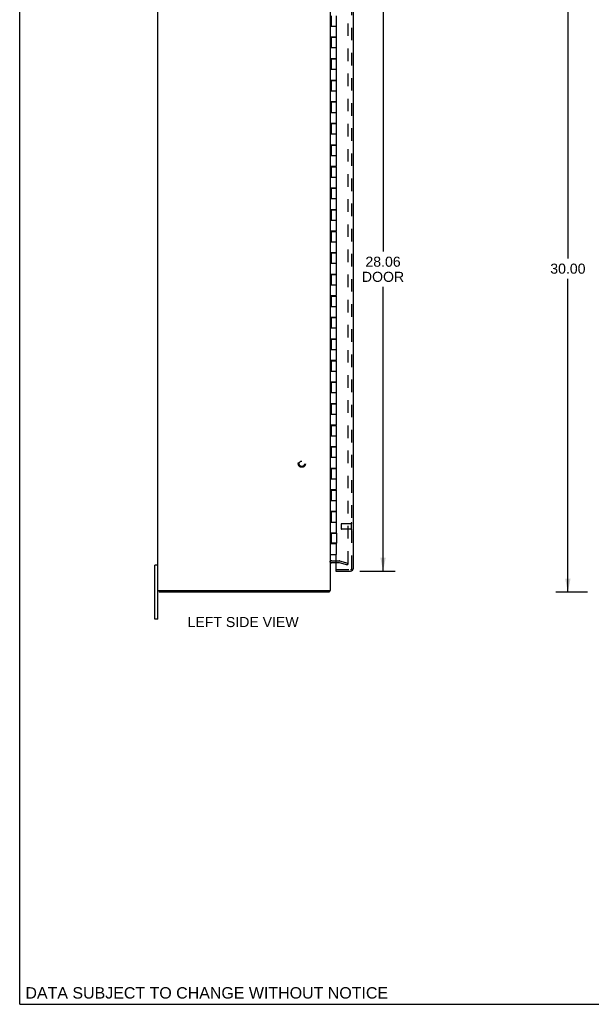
# Model space of a CAD drawing. Header units: inches. Extents: x 0 to 106, y 0 to 69.
# Tile 1 of 5: x 0 to 27, y 0 to 46. Entities that reach past the tile are written whole.
import ezdxf

# ---------------------------------------------------------------- set-up
doc = ezdxf.new("R2010")
doc.units = ezdxf.units.IN
doc.header["$LTSCALE"] = 5.827913
doc.header["$MEASUREMENT"] = 0
doc.linetypes.add('HIDDEN', pattern=[0.2, 0.1, -0.1])
doc.layers.get('0').update_dxf_attribs({"linetype": 'CONTINUOUS'})
for name, color, linetype in [('DEFAULT_2', 8, 'HIDDEN'), ('DIMENSIONS', 7, 'CONTINUOUS'), ('DOOR_ASSEMBLY', 7, 'CONTINUOUS')]:
    doc.layers.add(name, color=color, linetype=linetype)
doc.styles.get("Standard").update_dxf_attribs({"font": 'arial.ttf'})
doc.dimstyles.new('DIMSTYLE_1', dxfattribs={"dimtxt": 0.46748, "dimasz": 0.623306, "dimexe": 0.09, "dimexo": 0.07, "dimgap": 0.0375, "dimtad": 0, "dimtih": 1, "dimtoh": 1, "dimzin": 4, "dimdsep": 46, "dimtxsty": 'Standard', "dimblk": '_FILLED', "dimblk1": '_FILLED', "dimblk2": '_FILLED', "dimcen": 0.09, "dimadec": 3, "dimazin": 1, "dimtfac": 1, "dimtdec": 3, "dimtofl": 0, "dimtmove": 0, "dimatfit": 3, "dimldrblk": '_FILLED', "dimfxl": 0, "dimtolj": 1, "dimtzin": 4, "dimarcsym": 0})

# ---------------------------------------------------------------- blocks, each defined once
blk = doc.blocks.new('_FILLED')
at = {"color": 0, "linetype": 'ByBlock'}
blk.add_solid([(0, 0), (-1, 0.2), (-1, -0.2)], dxfattribs=at)
blk = doc.blocks.new('*D3')
at = {"layer": 'DIMENSIONS', "color": 2, "linetype": 'Continuous'}
for p, q in [((15.771, 48.151), (17.407, 48.151)), ((16.846, 48.151), (16.846, 34.909)), ((16.846, 20.088), (16.846, 33.273)), ((15.771, 20.088), (17.407, 20.088))]:
    blk.add_line(p, q, dxfattribs=at)
at = {"layer": 'DIMENSIONS', "color": 2, "linetype": 'Continuous', "xscale": 0.6233062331, "yscale": 0.6233062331, "zscale": 0.6233062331}
for p, rotation in [((16.846, 48.151), 90), ((16.846, 20.088), 270)]:
    blk.add_blockref('_FILLED', p, dxfattribs=dict(at, rotation=rotation))
at = {"layer": 'DIMENSIONS', "color": 2, "linetype": 'Continuous', "insert": (16.846, 34.676), "char_height": 0.4675, "width": 1.95681, "attachment_point": 2, "line_spacing_factor": 0.9}
blk.add_mtext('28.06\\PDOOR', dxfattribs=at)
blk = doc.blocks.new('*D9')
at = {"layer": 'DIMENSIONS', "color": 2, "linetype": 'Continuous'}
for p, q in [((26.32, 49.119), (24.855, 49.119)), ((25.416, 49.119), (25.416, 34.587)), ((25.416, 19.119), (25.416, 33.652)), ((26.32, 19.119), (24.855, 19.119))]:
    blk.add_line(p, q, dxfattribs=at)
at = {"layer": 'DIMENSIONS', "color": 2, "linetype": 'Continuous', "xscale": 0.6233062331, "yscale": 0.6233062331, "zscale": 0.6233062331}
for p, rotation in [((25.416, 49.119), 90), ((25.416, 19.119), 270)]:
    blk.add_blockref('_FILLED', p, dxfattribs=dict(at, rotation=rotation))
at = {"layer": 'DIMENSIONS', "color": 2, "linetype": 'Continuous', "insert": (25.416, 34.353), "char_height": 0.4675, "width": 1.63357, "attachment_point": 2, "line_spacing_factor": 0.9}
blk.add_mtext('30.00', dxfattribs=at)

msp = doc.modelspace()

# ---------------------------------------------------------------- linework, layer by layer
at = {"color": 7, "linetype": 'Continuous'}
for p, q in [((0, 0), (0, 68.564)), ((6.406, 20.369), (6.271, 20.369)), ((6.271, 17.869), (6.271, 20.369)), ((6.469, 19.194), (6.469, 19.119)), ((14.343, 19.194), (14.343, 19.119)), ((6.406, 17.869), (6.271, 17.869)), ((0, 0), (105.962, 0))]:
    msp.add_line(p, q, dxfattribs=at)
at = {"color": 3, "linetype": 'Continuous'}
for p, q in [((6.406, 17.869), (6.406, 50.369)), ((14.406, 19.194), (14.406, 49.044)), ((14.476, 20.494), (14.654, 20.494)), ((6.406, 19.194), (14.406, 19.194)), ((14.343, 19.119), (6.469, 19.119))]:
    msp.add_line(p, q, dxfattribs=at)
for points in [[(14.354, 19.136), (14.353, 19.134), (14.352, 19.132), (14.352, 19.13), (14.351, 19.128), (14.351, 19.126), (14.35, 19.125), (14.349, 19.124), (14.349, 19.123), (14.348, 19.122), (14.347, 19.121), (14.347, 19.12), (14.346, 19.12), (14.345, 19.12), (14.344, 19.119), (14.343, 19.119)], [(14.365, 19.163), (14.364, 19.161), (14.363, 19.16), (14.361, 19.158), (14.36, 19.156), (14.36, 19.154), (14.359, 19.152), (14.358, 19.15), (14.357, 19.148), (14.356, 19.145), (14.356, 19.143), (14.354, 19.136)]]:
    msp.add_lwpolyline(points, dxfattribs=at)
for centre, radius, start, end in [((14.476, 20.424), 0.07, 90, 180), ((14.261, 19.264), 0.145, 315.3986, 331.1263)]:
    msp.add_arc(centre, radius, start, end, dxfattribs=at)
at = {"layer": 'DEFAULT_2', "color": 8, "linetype": 'HIDDEN'}
for p, q in [((15.219, 47.828), (15.219, 20.41)), ((14.476, 20.569), (14.805, 20.569)), ((14.835, 20.565), (15.219, 20.462)), ((14.654, 20.494), (14.805, 20.494)), ((14.815, 20.493), (15.199, 20.39)), ((15.199, 20.39), (15.219, 20.462))]:
    msp.add_line(p, q, dxfattribs=at)
for points in [[(15.204, 20.395), (15.204, 20.395), (15.202, 20.396), (15.201, 20.396)], [(15.219, 20.41), (15.219, 20.409), (15.219, 20.407), (15.218, 20.406), (15.218, 20.405), (15.217, 20.403), (15.216, 20.402), (15.215, 20.401), (15.214, 20.4), (15.213, 20.399), (15.212, 20.398), (15.211, 20.397), (15.209, 20.396), (15.208, 20.396), (15.207, 20.396), (15.205, 20.395), (15.204, 20.395)]]:
    msp.add_lwpolyline(points, dxfattribs=at)
for radius in [0.164, 0.124]:
    msp.add_circle((13.081, 25.069), radius, dxfattribs=at)
for centre, radius, start, end in [((14.476, 20.424), 0.145, 90, 141.2451), ((14.805, 20.454), 0.115, 75, 90), ((14.805, 20.454), 0.04, 75, 90)]:
    msp.add_arc(centre, radius, start, end, dxfattribs=at)
at = {"layer": 'DOOR_ASSEMBLY', "color": 8, "linetype": 'HIDDEN'}
for p, q in [((15.404, 20.233), (15.404, 48.006)), ((14.904, 22.277), (14.904, 22.049)), ((15.361, 22.287), (14.914, 22.287)), ((15.361, 22.039), (14.914, 22.039)), ((15.361, 22.305), (15.361, 22.021)), ((14.67, 20.163), (15.334, 20.163))]:
    msp.add_line(p, q, dxfattribs=at)
at = {"layer": 'DOOR_ASSEMBLY', "color": 3, "linetype": 'Continuous'}
for p, q in [((15.479, 20.233), (15.479, 48.006)), ((14.654, 44.869), (14.654, 44.849)), ((14.654, 43.869), (14.654, 43.849)), ((14.654, 42.869), (14.654, 42.849)), ((14.654, 41.869), (14.654, 41.849)), ((14.654, 40.869), (14.654, 40.849)), ((14.654, 39.869), (14.654, 39.849)), ((14.654, 38.869), (14.654, 38.849)), ((14.654, 37.869), (14.654, 37.849)), ((14.654, 36.869), (14.654, 36.849)), ((14.654, 35.869), (14.654, 35.849)), ((14.654, 34.869), (14.654, 34.849)), ((14.654, 33.869), (14.654, 33.849)), ((14.654, 32.869), (14.654, 32.849)), ((14.654, 31.869), (14.654, 31.849)), ((14.654, 30.869), (14.654, 30.849)), ((14.654, 29.869), (14.654, 29.849)), ((14.654, 28.869), (14.654, 28.849)), ((14.654, 27.869), (14.654, 27.849)), ((14.654, 26.869), (14.654, 26.849)), ((14.654, 25.869), (14.654, 25.849)), ((14.654, 24.869), (14.654, 24.849)), ((14.654, 23.869), (14.654, 23.849)), ((14.654, 22.869), (14.654, 22.849)), ((14.654, 21.869), (14.654, 21.849)), ((14.654, 21.389), (14.654, 21.369)), ((14.654, 20.869), (14.654, 20.179)), ((14.654, 20.088), (15.334, 20.088))]:
    msp.add_line(p, q, dxfattribs=at)
at = {"layer": 'DOOR_ASSEMBLY', "color": 7, "linetype": 'Continuous'}
for p, q in [((14.437, 45.849), (14.437, 45.369)), ((14.687, 44.869), (14.687, 45.849)), ((14.406, 45.369), (14.687, 45.369)), ((14.406, 44.869), (14.687, 44.869)), ((14.437, 44.849), (14.437, 44.369)), ((14.437, 44.849), (14.687, 44.849)), ((14.466, 44.869), (14.466, 44.849)), ((14.499, 44.869), (14.499, 44.849)), ((14.624, 44.869), (14.624, 44.849)), ((14.653, 44.849), (14.653, 44.869)), ((14.687, 43.869), (14.687, 44.849)), ((14.406, 44.369), (14.687, 44.369)), ((14.406, 43.869), (14.687, 43.869)), ((14.437, 43.849), (14.437, 43.369)), ((14.437, 43.849), (14.687, 43.849)), ((14.466, 43.869), (14.466, 43.849)), ((14.499, 43.869), (14.499, 43.849)), ((14.624, 43.869), (14.624, 43.849)), ((14.653, 43.849), (14.653, 43.869)), ((14.687, 42.869), (14.687, 43.849)), ((14.406, 43.369), (14.687, 43.369)), ((14.406, 42.869), (14.687, 42.869)), ((14.437, 42.849), (14.437, 42.369)), ((14.437, 42.849), (14.687, 42.849)), ((14.466, 42.869), (14.466, 42.849)), ((14.499, 42.869), (14.499, 42.849)), ((14.624, 42.869), (14.624, 42.849)), ((14.653, 42.849), (14.653, 42.869)), ((14.687, 41.869), (14.687, 42.849)), ((14.406, 42.369), (14.687, 42.369)), ((14.406, 41.869), (14.687, 41.869)), ((14.437, 41.849), (14.437, 41.369)), ((14.437, 41.849), (14.687, 41.849)), ((14.466, 41.869), (14.466, 41.849)), ((14.499, 41.869), (14.499, 41.849)), ((14.624, 41.869), (14.624, 41.849)), ((14.653, 41.849), (14.653, 41.869)), ((14.687, 40.869), (14.687, 41.849)), ((14.406, 41.369), (14.687, 41.369)), ((14.406, 40.869), (14.687, 40.869)), ((14.437, 40.849), (14.437, 40.369)), ((14.437, 40.849), (14.687, 40.849)), ((14.466, 40.869), (14.466, 40.849)), ((14.499, 40.869), (14.499, 40.849)), ((14.624, 40.869), (14.624, 40.849)), ((14.653, 40.849), (14.653, 40.869)), ((14.687, 39.869), (14.687, 40.849)), ((14.406, 40.369), (14.687, 40.369)), ((14.406, 39.869), (14.687, 39.869)), ((14.437, 39.849), (14.437, 39.369)), ((14.437, 39.849), (14.687, 39.849)), ((14.466, 39.869), (14.466, 39.849)), ((14.499, 39.869), (14.499, 39.849)), ((14.624, 39.869), (14.624, 39.849)), ((14.653, 39.849), (14.653, 39.869)), ((14.687, 38.869), (14.687, 39.849)), ((14.406, 39.369), (14.687, 39.369)), ((14.406, 38.869), (14.687, 38.869)), ((14.437, 38.849), (14.437, 38.369)), ((14.437, 38.849), (14.687, 38.849)), ((14.466, 38.869), (14.466, 38.849)), ((14.499, 38.869), (14.499, 38.849)), ((14.624, 38.869), (14.624, 38.849)), ((14.653, 38.849), (14.653, 38.869)), ((14.687, 37.869), (14.687, 38.849)), ((14.406, 38.369), (14.687, 38.369)), ((14.406, 37.869), (14.687, 37.869)), ((14.437, 37.849), (14.437, 37.369)), ((14.437, 37.849), (14.687, 37.849)), ((14.466, 37.869), (14.466, 37.849)), ((14.499, 37.869), (14.499, 37.849)), ((14.624, 37.869), (14.624, 37.849)), ((14.653, 37.849), (14.653, 37.869)), ((14.687, 36.869), (14.687, 37.849)), ((14.406, 37.369), (14.687, 37.369)), ((14.406, 36.869), (14.687, 36.869)), ((14.437, 36.849), (14.687, 36.849)), ((14.437, 36.849), (14.437, 36.369)), ((14.466, 36.869), (14.466, 36.849)), ((14.499, 36.869), (14.499, 36.849)), ((14.624, 36.869), (14.624, 36.849)), ((14.653, 36.849), (14.653, 36.869)), ((14.687, 35.869), (14.687, 36.849)), ((14.406, 36.369), (14.687, 36.369)), ((14.406, 35.869), (14.687, 35.869)), ((14.437, 35.849), (14.687, 35.849)), ((14.437, 35.849), (14.437, 35.369)), ((14.466, 35.869), (14.466, 35.849)), ((14.499, 35.869), (14.499, 35.849)), ((14.624, 35.869), (14.624, 35.849)), ((14.653, 35.849), (14.653, 35.869)), ((14.687, 34.869), (14.687, 35.849)), ((14.406, 35.369), (14.687, 35.369)), ((14.406, 34.869), (14.687, 34.869)), ((14.437, 34.849), (14.687, 34.849)), ((14.437, 34.849), (14.437, 34.369)), ((14.466, 34.869), (14.466, 34.849)), ((14.499, 34.869), (14.499, 34.849)), ((14.624, 34.869), (14.624, 34.849)), ((14.653, 34.849), (14.653, 34.869)), ((14.687, 33.869), (14.687, 34.849)), ((14.406, 34.369), (14.687, 34.369)), ((14.406, 33.869), (14.687, 33.869)), ((14.437, 33.849), (14.687, 33.849)), ((14.437, 33.849), (14.437, 33.369)), ((14.466, 33.869), (14.466, 33.849)), ((14.499, 33.869), (14.499, 33.849)), ((14.624, 33.869), (14.624, 33.849)), ((14.653, 33.849), (14.653, 33.869)), ((14.687, 32.869), (14.687, 33.849)), ((14.406, 33.369), (14.687, 33.369)), ((14.406, 32.869), (14.687, 32.869)), ((14.437, 32.849), (14.687, 32.849)), ((14.437, 32.849), (14.437, 32.369)), ((14.466, 32.869), (14.466, 32.849)), ((14.499, 32.869), (14.499, 32.849)), ((14.624, 32.869), (14.624, 32.849)), ((14.653, 32.849), (14.653, 32.869)), ((14.687, 31.869), (14.687, 32.849)), ((14.406, 32.369), (14.687, 32.369)), ((14.406, 31.869), (14.687, 31.869)), ((14.437, 31.849), (14.687, 31.849)), ((14.437, 31.849), (14.437, 31.369)), ((14.466, 31.869), (14.466, 31.849)), ((14.499, 31.869), (14.499, 31.849)), ((14.624, 31.869), (14.624, 31.849)), ((14.653, 31.849), (14.653, 31.869)), ((14.687, 30.869), (14.687, 31.849)), ((14.406, 31.369), (14.687, 31.369)), ((14.406, 30.869), (14.687, 30.869)), ((14.437, 30.849), (14.687, 30.849)), ((14.437, 30.849), (14.437, 30.369)), ((14.466, 30.869), (14.466, 30.849)), ((14.499, 30.869), (14.499, 30.849)), ((14.624, 30.869), (14.624, 30.849)), ((14.653, 30.849), (14.653, 30.869)), ((14.687, 29.869), (14.687, 30.849)), ((14.406, 30.369), (14.687, 30.369)), ((14.406, 29.869), (14.687, 29.869)), ((14.437, 29.849), (14.687, 29.849)), ((14.437, 29.849), (14.437, 29.369)), ((14.466, 29.869), (14.466, 29.849)), ((14.499, 29.869), (14.499, 29.849)), ((14.624, 29.869), (14.624, 29.849)), ((14.653, 29.849), (14.653, 29.869)), ((14.687, 28.869), (14.687, 29.849)), ((14.406, 29.369), (14.687, 29.369)), ((14.406, 28.869), (14.687, 28.869)), ((14.437, 28.849), (14.687, 28.849)), ((14.437, 28.849), (14.437, 28.369)), ((14.466, 28.869), (14.466, 28.849)), ((14.499, 28.869), (14.499, 28.849)), ((14.624, 28.869), (14.624, 28.849)), ((14.653, 28.849), (14.653, 28.869)), ((14.687, 27.869), (14.687, 28.849)), ((14.406, 28.369), (14.687, 28.369)), ((14.406, 27.869), (14.687, 27.869)), ((14.466, 27.869), (14.466, 27.849)), ((14.47, 27.849), (14.47, 27.869)), ((14.499, 27.869), (14.499, 27.849)), ((14.624, 27.869), (14.624, 27.849)), ((14.653, 27.849), (14.653, 27.869)), ((14.437, 27.849), (14.687, 27.849)), ((14.437, 27.849), (14.437, 27.369)), ((14.687, 26.869), (14.687, 27.849)), ((14.406, 27.369), (14.687, 27.369)), ((14.406, 26.869), (14.687, 26.869)), ((14.437, 26.849), (14.687, 26.849)), ((14.437, 26.849), (14.437, 26.369)), ((14.466, 26.869), (14.466, 26.849)), ((14.499, 26.869), (14.499, 26.849)), ((14.624, 26.869), (14.624, 26.849)), ((14.653, 26.849), (14.653, 26.869)), ((14.687, 25.869), (14.687, 26.849)), ((14.406, 26.369), (14.687, 26.369)), ((14.406, 25.869), (14.687, 25.869)), ((14.437, 25.849), (14.687, 25.849)), ((14.437, 25.849), (14.437, 25.369)), ((14.466, 25.869), (14.466, 25.849)), ((14.499, 25.869), (14.499, 25.849)), ((14.624, 25.869), (14.624, 25.849)), ((14.653, 25.849), (14.653, 25.869)), ((14.687, 24.869), (14.687, 25.849)), ((14.406, 25.369), (14.687, 25.369)), ((14.406, 24.869), (14.687, 24.869)), ((14.437, 24.849), (14.687, 24.849)), ((14.437, 24.849), (14.437, 24.369)), ((14.466, 24.869), (14.466, 24.849)), ((14.499, 24.869), (14.499, 24.849)), ((14.624, 24.869), (14.624, 24.849)), ((14.653, 24.849), (14.653, 24.869)), ((14.687, 23.869), (14.687, 24.849)), ((14.406, 24.369), (14.687, 24.369)), ((14.406, 23.869), (14.687, 23.869)), ((14.437, 23.849), (14.687, 23.849)), ((14.437, 23.849), (14.437, 23.369)), ((14.466, 23.869), (14.466, 23.849)), ((14.499, 23.869), (14.499, 23.849)), ((14.624, 23.869), (14.624, 23.849)), ((14.653, 23.849), (14.653, 23.869)), ((14.687, 22.869), (14.687, 23.849)), ((14.406, 23.369), (14.687, 23.369)), ((14.406, 22.869), (14.687, 22.869)), ((14.437, 22.849), (14.687, 22.849)), ((14.437, 22.849), (14.437, 22.369)), ((14.466, 22.869), (14.466, 22.849)), ((14.499, 22.869), (14.499, 22.849)), ((14.624, 22.869), (14.624, 22.849)), ((14.653, 22.849), (14.653, 22.869)), ((14.687, 21.869), (14.687, 22.849)), ((14.406, 22.369), (14.687, 22.369)), ((14.406, 21.869), (14.687, 21.869)), ((14.437, 21.849), (14.687, 21.849)), ((14.437, 21.849), (14.437, 21.389)), ((14.466, 21.869), (14.466, 21.849)), ((14.499, 21.869), (14.499, 21.849)), ((14.624, 21.869), (14.624, 21.849)), ((14.653, 21.849), (14.653, 21.869)), ((14.687, 21.849), (14.687, 21.389)), ((14.406, 21.369), (14.687, 21.369)), ((14.687, 21.389), (14.437, 21.389)), ((14.466, 21.389), (14.466, 21.369)), ((14.47, 21.369), (14.47, 21.389)), ((14.499, 21.389), (14.499, 21.369)), ((14.624, 21.389), (14.624, 21.369)), ((14.653, 21.369), (14.653, 21.389)), ((14.687, 20.869), (14.687, 21.369)), ((14.406, 20.869), (14.687, 20.869)), ((14.654, 20.163), (14.67, 20.163)), ((14.654, 20.163), (14.654, 20.088))]:
    msp.add_line(p, q, dxfattribs=at)
at = {"layer": 'DOOR_ASSEMBLY', "color": 8, "linetype": 'HIDDEN'}
for centre, radius, start, end in [((14.914, 22.277), 0.01, 90, 180), ((14.914, 22.049), 0.01, 180, 270), ((15.383, 22.305), 0.0215, 0, 180), ((15.383, 22.021), 0.0215, 180, 360), ((15.334, 20.233), 0.07, 270, 360)]:
    msp.add_arc(centre, radius, start, end, dxfattribs=at)
at = {"layer": 'DOOR_ASSEMBLY', "color": 3, "linetype": 'Continuous'}
for centre, radius, start, end in [((14.67, 20.179), 0.0156, 180, 270), ((15.334, 20.233), 0.145, 270, 360)]:
    msp.add_arc(centre, radius, start, end, dxfattribs=at)

# ---------------------------------------------------------------- texts
at = {"layer": 'DIMENSIONS', "color": 2, "linetype": 'Continuous', "line_spacing_factor": 0.9}
for s, insert, char_height, width, attachment_point in [('LEFT SIDE VIEW', (10.358, 17.964), 0.46748, 5.14054, 2), ('DATA SUBJECT TO CHANGE WITHOUT NOTICE', (0.265, 0.795), 0.52981, 16.78455, 1)]:
    msp.add_mtext(s, dxfattribs=dict(at, insert=insert, char_height=char_height, width=width, attachment_point=attachment_point))

# ---------------------------------------------------------------- dimensions: what is measured, and where the dimension line sits
at = {"layer": 'DIMENSIONS', "color": 2, "linetype": 'Continuous'}
dim = msp.add_linear_dim(base=(25.416, 19.119), p1=(26.39, 49.119), p2=(26.39, 19.119), angle=270, dimstyle='DIMSTYLE_1', dxfattribs=at)
dim.commit()
dim.dimension.update_dxf_attribs({"geometry": '*D9', "text_midpoint": (25.415, 34.117), "dimtype": 160})
dim = msp.add_linear_dim(base=(16.846, 20.088), p1=(15.701, 48.151), p2=(15.701, 20.088), angle=270, text='<>\\PDOOR', dimstyle='DIMSTYLE_1', dxfattribs=at)
dim.commit()
dim.dimension.update_dxf_attribs({"geometry": '*D3', "text_midpoint": (16.846, 34.091), "dimtype": 160})

doc.saveas('drawing.dxf')
